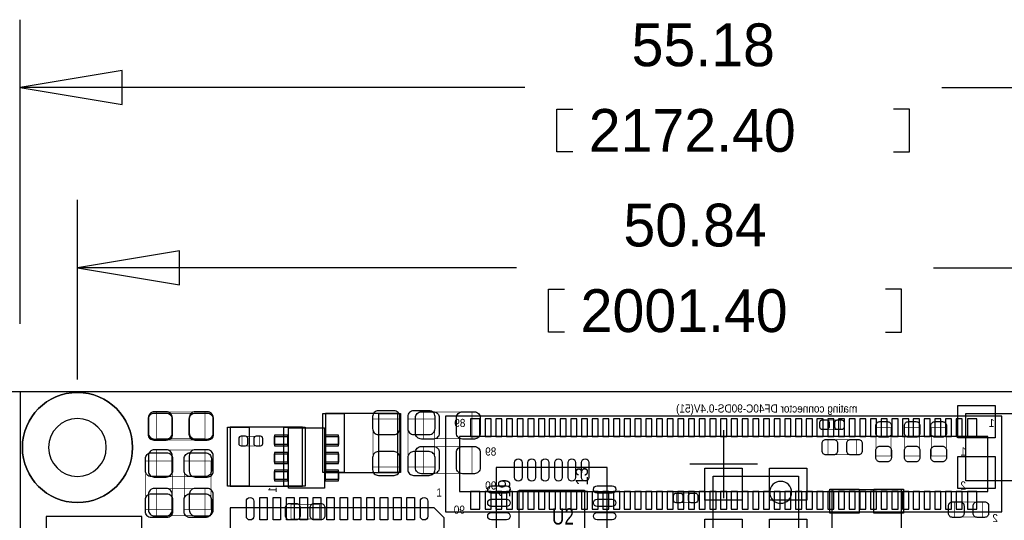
# Model space of a CAD drawing. Extents: x -489 to 2877, y -316 to 1733.
# Tile 8 of 11: x 237 to 1685, y 996 to 1733. Entities that reach past the tile are written whole.
import ezdxf

# ---------------------------------------------------------------- set-up
doc = ezdxf.new("R2010")
doc.units = 0
for name, color, linetype in [('ASSEMBLY_BOTTOM', 140, 'CONTINUOUS'), ('ASSEMBLY_TOP', 140, 'CONTINUOUS'), ('BODY_CENTER', 211, 'CONTINUOUS'), ('BOTTOM', 2, 'CONTINUOUS'), ('DIMENSION', 1, 'CONTINUOUS'), ('OUTLINE', 3, 'CONTINUOUS'), ('TOP', 160, 'CONTINUOUS')]:
    doc.layers.add(name, color=color, linetype=linetype)

msp = doc.modelspace()

# ---------------------------------------------------------------- linework, layer by layer
at = {"layer": 'ASSEMBLY_BOTTOM', "const_width": 0.98}
for points in [[(438.05, 1155.69), (438.05, 1116.31), (508.91, 1116.31), (508.91, 1155.69), (438.05, 1155.69)], [(795.47, 1145.43), (756.09, 1145.43), (756.09, 1074.57), (795.47, 1074.57), (795.47, 1145.43)], [(807.79, 1074.57), (847.17, 1074.57), (847.17, 1145.43), (807.79, 1145.43), (807.79, 1074.57)], [(589.47, 1105.91), (589.47, 1120.09), (563.49, 1120.09), (563.49, 1105.91), (589.47, 1105.91)], [(438.05, 1099.69), (438.05, 1060.31), (508.91, 1060.31), (508.91, 1099.69), (438.05, 1099.69)], [(508.91, 1003.31), (508.91, 1042.69), (438.05, 1042.69), (438.05, 1003.31), (508.91, 1003.31)], [(677.35, 997.98), (677.35, 1020.02), (635.61, 1020.02), (635.61, 997.98), (677.35, 997.98)]]:
    msp.add_lwpolyline(points, dxfattribs=at)
at = {"layer": 'ASSEMBLY_BOTTOM'}
for points in [[(1681.55, 1149.6), (862.8, 1149.6), (862.8, 1008.6), (1681.55, 1008.6), (1681.55, 1149.6)], [(1660.68, 1119.6), (883.68, 1119.6), (883.68, 1038.6), (1660.68, 1038.6), (1660.68, 1119.6)], [(416.38, 183.33), (416.38, 1002.08), (275.38, 1002.08), (275.38, 183.33), (416.38, 183.33)]]:
    msp.add_lwpolyline(points, dxfattribs=at)
for points in [[(631.88, 1043.7), (631.88, 1132.3), (685.08, 1132.3), (685.08, 1043.7)], [(611.28, 1107.7), (611.28, 1119.5), (630.88, 1119.5), (630.88, 1107.7)], [(686.08, 1107.7), (686.08, 1119.5), (705.68, 1119.5), (705.68, 1107.7)], [(611.28, 1082.1), (611.28, 1093.9), (630.88, 1093.9), (630.88, 1082.1)], [(686.08, 1082.1), (686.08, 1093.9), (705.68, 1093.9), (705.68, 1082.1)], [(611.28, 1056.5), (611.28, 1068.3), (630.88, 1068.3), (630.88, 1056.5)], [(686.08, 1056.5), (686.08, 1068.3), (705.68, 1068.3), (705.68, 1056.5)]]:
    msp.add_lwpolyline(points, close=True, dxfattribs=at)
at = {"layer": 'ASSEMBLY_TOP', "const_width": 0.98}
for points in [[(438.05, 1114.31), (438.05, 1153.69), (508.91, 1153.69), (508.91, 1114.31), (438.05, 1114.31)], [(901.91, 1155.69), (901.91, 1116.31), (831.05, 1116.31), (831.05, 1155.69), (901.91, 1155.69)], [(1444.47, 1144.09), (1444.47, 1129.91), (1418.49, 1129.91), (1418.49, 1144.09), (1444.47, 1144.09)], [(1518.5, 1091.13), (1496.46, 1091.13), (1496.46, 1132.87), (1518.5, 1132.87), (1518.5, 1091.13)], [(1538.46, 1132.87), (1560.5, 1132.87), (1560.5, 1091.13), (1538.46, 1091.13), (1538.46, 1132.87)], [(1599.5, 1091.13), (1577.46, 1091.13), (1577.46, 1132.87), (1599.5, 1132.87), (1599.5, 1091.13)], [(1425.61, 1092.98), (1425.61, 1115.02), (1467.35, 1115.02), (1467.35, 1092.98), (1425.61, 1092.98)], [(901.91, 1104.69), (901.91, 1065.31), (831.05, 1065.31), (831.05, 1104.69), (901.91, 1104.69)], [(421.79, 1083.43), (461.17, 1083.43), (461.17, 1012.57), (421.79, 1012.57), (421.79, 1083.43)], [(478.79, 1083.43), (518.17, 1083.43), (518.17, 1012.57), (478.79, 1012.57), (478.79, 1083.43)], [(1203.26, 1022.13), (1203.26, 1036.31), (1229.24, 1036.31), (1229.24, 1022.13), (1203.26, 1022.13)], [(1653.35, 1023.02), (1653.35, 1000.98), (1611.61, 1000.98), (1611.61, 1023.02), (1653.35, 1023.02)]]:
    msp.add_lwpolyline(points, dxfattribs=at)
at = {"layer": 'ASSEMBLY_TOP'}
for points in [[(686.33, 1066.69), (792.63, 1066.69), (792.63, 1153.3), (686.33, 1153.3), (686.33, 1066.69)], [(1754.48, 1054.5), (1628.48, 1054.5), (1628.48, 1153.5), (1754.48, 1153.5), (1754.48, 1054.5)], [(652.63, 1133.31), (546.33, 1133.31), (546.33, 1046.7), (652.63, 1046.7), (652.63, 1133.31)], [(1100.97, 910.81), (1100.97, 1074.19), (937.59, 1074.19), (937.59, 910.81), (1100.97, 910.81)], [(1382.48, 962.5), (1256.48, 962.5), (1256.48, 1061.5), (1382.48, 1061.5), (1382.48, 962.5)], [(1431.3, 958.66), (1533.66, 958.66), (1533.66, 1041.34), (1431.3, 1041.34), (1431.3, 958.66)], [(846.38, 1014.5), (545.98, 1014.5), (545.98, 699.5), (860.98, 699.5), (860.98, 999.9), (846.38, 1014.5)]]:
    msp.add_lwpolyline(points, dxfattribs=at)
msp.add_lwpolyline([(1372.08, 1037.5, 1), (1339.88, 1037.5, 1), (1372.08, 1037.5)], format="xyb", dxfattribs=at)
at = {"layer": 'BODY_CENTER'}
for points in [[(1272.18, 1029.1), (1272.18, 1129.1)], [(1322.18, 1079.1), (1222.18, 1079.1)]]:
    msp.add_lwpolyline(points, dxfattribs=at)
at = {"layer": 'BOTTOM'}
for points in [[(434.5, 1115.92), (452.22, 1115.92, 0.414414), (460.88, 1124.58), (460.88, 1147.42, 0.414414), (452.22, 1156.08), (434.5, 1156.08, 0.414414), (425.84, 1147.42), (425.84, 1124.58, 0.414414)], [(512.46, 1156.08), (494.74, 1156.08, 0.414414), (486.08, 1147.42), (486.08, 1124.58, 0.414414), (494.74, 1115.92), (512.46, 1115.92, 0.414414), (521.12, 1124.58), (521.12, 1147.42, 0.414414)], [(755.7, 1148.98), (755.7, 1131.26, 0.414414), (764.36, 1122.6), (787.2, 1122.6, 0.414414), (795.86, 1131.26), (795.86, 1148.98, 0.414414), (787.2, 1157.64), (764.36, 1157.64, 0.414414)], [(807.4, 1148.98), (807.4, 1131.26, 0.414414), (816.06, 1122.6), (838.9, 1122.6, 0.414414), (847.56, 1131.26), (847.56, 1148.98, 0.414414), (838.9, 1157.64), (816.06, 1157.64, 0.414414)], [(562.31, 1105.91), (568.61, 1105.91, 0.413587), (572.15, 1109.46), (572.15, 1116.54, 0.413587), (568.61, 1120.09), (562.31, 1120.09, 0.413587), (558.77, 1116.54), (558.77, 1109.46, 0.413587)], [(590.65, 1120.09), (584.35, 1120.09, 0.413587), (580.81, 1116.54), (580.81, 1109.46, 0.413587), (584.35, 1105.91), (590.65, 1105.91, 0.413587), (594.19, 1109.46), (594.19, 1116.54, 0.413587)], [(434.5, 1059.92), (452.22, 1059.92, 0.414414), (460.88, 1068.58), (460.88, 1091.42, 0.414414), (452.22, 1100.08), (434.5, 1100.08, 0.414414), (425.84, 1091.42), (425.84, 1068.58, 0.414414)], [(512.46, 1100.08), (494.74, 1100.08, 0.414414), (486.08, 1091.42), (486.08, 1068.58, 0.414414), (494.74, 1059.92), (512.46, 1059.92, 0.414414), (521.12, 1068.58), (521.12, 1091.42, 0.414414)], [(795.86, 1071.02), (795.86, 1088.74, 0.414414), (787.2, 1097.4), (764.36, 1097.4, 0.414414), (755.7, 1088.74), (755.7, 1071.02, 0.414414), (764.36, 1062.36), (787.2, 1062.36, 0.414414)], [(847.56, 1071.02), (847.56, 1088.74, 0.414414), (838.9, 1097.4), (816.06, 1097.4, 0.414414), (807.4, 1088.74), (807.4, 1071.02, 0.414414), (816.06, 1062.36), (838.9, 1062.36, 0.414414)], [(434.5, 1002.92), (452.22, 1002.92, 0.414414), (460.88, 1011.58), (460.88, 1034.42, 0.414414), (452.22, 1043.08), (434.5, 1043.08, 0.414414), (425.84, 1034.42), (425.84, 1011.58, 0.414414)], [(512.46, 1043.08), (494.74, 1043.08, 0.414414), (486.08, 1034.42), (486.08, 1011.58, 0.414414), (494.74, 1002.92), (512.46, 1002.92, 0.414414), (521.12, 1011.58), (521.12, 1034.42, 0.414414)], [(632.86, 997.58), (643.88, 997.58, 0.414846), (649.79, 1003.49), (649.79, 1014.51, 0.414846), (643.88, 1020.42), (632.86, 1020.42, 0.414846), (626.95, 1014.51), (626.95, 1003.49, 0.414846)], [(680.1, 1020.42), (669.08, 1020.42, 0.414846), (663.17, 1014.51), (663.17, 1003.49, 0.414846), (669.08, 997.58), (680.1, 997.58, 0.414846), (686.01, 1003.49), (686.01, 1014.51, 0.414846)]]:
    msp.add_lwpolyline(points, format="xyb", close=True, dxfattribs=at)
for points in [[(913.68, 1119.45), (913.68, 1145.45), (899.68, 1145.45), (899.68, 1119.45)], [(930.18, 1119.45), (930.18, 1145.45), (921.18, 1145.45), (921.18, 1119.45)], [(945.93, 1119.45), (945.93, 1145.45), (936.93, 1145.45), (936.93, 1119.45)], [(961.68, 1119.45), (961.68, 1145.45), (952.68, 1145.45), (952.68, 1119.45)], [(977.43, 1119.45), (977.43, 1145.45), (968.43, 1145.45), (968.43, 1119.45)], [(993.18, 1119.45), (993.18, 1145.45), (984.18, 1145.45), (984.18, 1119.45)], [(1008.93, 1119.45), (1008.93, 1145.45), (999.93, 1145.45), (999.93, 1119.45)], [(1024.68, 1119.45), (1024.68, 1145.45), (1015.68, 1145.45), (1015.68, 1119.45)], [(1040.43, 1119.45), (1040.43, 1145.45), (1031.43, 1145.45), (1031.43, 1119.45)], [(1056.18, 1119.45), (1056.18, 1145.45), (1047.18, 1145.45), (1047.18, 1119.45)], [(1071.93, 1119.45), (1071.93, 1145.45), (1062.93, 1145.45), (1062.93, 1119.45)], [(1087.68, 1119.45), (1087.68, 1145.45), (1078.68, 1145.45), (1078.68, 1119.45)], [(1103.43, 1119.45), (1103.43, 1145.45), (1094.43, 1145.45), (1094.43, 1119.45)], [(1119.18, 1119.45), (1119.18, 1145.45), (1110.18, 1145.45), (1110.18, 1119.45)], [(1134.93, 1119.45), (1134.93, 1145.45), (1125.93, 1145.45), (1125.93, 1119.45)], [(1150.68, 1119.45), (1150.68, 1145.45), (1141.68, 1145.45), (1141.68, 1119.45)], [(1166.43, 1119.45), (1166.43, 1145.45), (1157.43, 1145.45), (1157.43, 1119.45)], [(1182.18, 1119.45), (1182.18, 1145.45), (1173.18, 1145.45), (1173.18, 1119.45)], [(1197.93, 1119.45), (1197.93, 1145.45), (1188.93, 1145.45), (1188.93, 1119.45)], [(1213.68, 1119.45), (1213.68, 1145.45), (1204.68, 1145.45), (1204.68, 1119.45)], [(1229.43, 1119.45), (1229.43, 1145.45), (1220.43, 1145.45), (1220.43, 1119.45)], [(1245.18, 1119.45), (1245.18, 1145.45), (1236.18, 1145.45), (1236.18, 1119.45)], [(1260.93, 1119.45), (1260.93, 1145.45), (1251.93, 1145.45), (1251.93, 1119.45)], [(1276.68, 1119.45), (1276.68, 1145.45), (1267.68, 1145.45), (1267.68, 1119.45)], [(1292.43, 1119.45), (1292.43, 1145.45), (1283.43, 1145.45), (1283.43, 1119.45)], [(1308.18, 1119.45), (1308.18, 1145.45), (1299.18, 1145.45), (1299.18, 1119.45)], [(1323.93, 1119.45), (1323.93, 1145.45), (1314.93, 1145.45), (1314.93, 1119.45)], [(1339.68, 1119.45), (1339.68, 1145.45), (1330.68, 1145.45), (1330.68, 1119.45)], [(1355.43, 1119.45), (1355.43, 1145.45), (1346.43, 1145.45), (1346.43, 1119.45)], [(1371.18, 1119.45), (1371.18, 1145.45), (1362.18, 1145.45), (1362.18, 1119.45)], [(1386.93, 1119.45), (1386.93, 1145.45), (1377.93, 1145.45), (1377.93, 1119.45)], [(1402.68, 1119.45), (1402.68, 1145.45), (1393.68, 1145.45), (1393.68, 1119.45)], [(1418.43, 1119.45), (1418.43, 1145.45), (1409.43, 1145.45), (1409.43, 1119.45)], [(1434.18, 1119.45), (1434.18, 1145.45), (1425.18, 1145.45), (1425.18, 1119.45)], [(1449.93, 1119.45), (1449.93, 1145.45), (1440.93, 1145.45), (1440.93, 1119.45)], [(1465.68, 1119.45), (1465.68, 1145.45), (1456.68, 1145.45), (1456.68, 1119.45)], [(1481.43, 1119.45), (1481.43, 1145.45), (1472.43, 1145.45), (1472.43, 1119.45)], [(1497.18, 1119.45), (1497.18, 1145.45), (1488.18, 1145.45), (1488.18, 1119.45)], [(1512.93, 1119.45), (1512.93, 1145.45), (1503.93, 1145.45), (1503.93, 1119.45)], [(1528.68, 1119.45), (1528.68, 1145.45), (1519.68, 1145.45), (1519.68, 1119.45)], [(1544.43, 1119.45), (1544.43, 1145.45), (1535.43, 1145.45), (1535.43, 1119.45)], [(1560.18, 1119.45), (1560.18, 1145.45), (1551.18, 1145.45), (1551.18, 1119.45)], [(1575.93, 1119.45), (1575.93, 1145.45), (1566.93, 1145.45), (1566.93, 1119.45)], [(1591.68, 1119.45), (1591.68, 1145.45), (1582.68, 1145.45), (1582.68, 1119.45)], [(1607.43, 1119.45), (1607.43, 1145.45), (1598.43, 1145.45), (1598.43, 1119.45)], [(1623.18, 1119.45), (1623.18, 1145.45), (1614.18, 1145.45), (1614.18, 1119.45)], [(1644.68, 1119.45), (1644.68, 1145.45), (1630.68, 1145.45), (1630.68, 1119.45)], [(611.23, 1105.7), (630.93, 1105.7), (630.93, 1121.5), (611.23, 1121.5)], [(686.03, 1105.7), (705.73, 1105.7), (705.73, 1121.5), (686.03, 1121.5)], [(611.23, 1080.1), (630.93, 1080.1), (630.93, 1095.9), (611.23, 1095.9)], [(686.03, 1080.1), (705.73, 1080.1), (705.73, 1095.9), (686.03, 1095.9)], [(611.23, 1054.5), (630.93, 1054.5), (630.93, 1070.3), (611.23, 1070.3)], [(686.03, 1054.5), (705.73, 1054.5), (705.73, 1070.3), (686.03, 1070.3)], [(913.68, 1012.75), (913.68, 1038.75), (899.68, 1038.75), (899.68, 1012.75)], [(930.18, 1012.75), (930.18, 1038.75), (921.18, 1038.75), (921.18, 1012.75)], [(945.93, 1012.75), (945.93, 1038.75), (936.93, 1038.75), (936.93, 1012.75)], [(961.68, 1012.75), (961.68, 1038.75), (952.68, 1038.75), (952.68, 1012.75)], [(977.43, 1012.75), (977.43, 1038.75), (968.43, 1038.75), (968.43, 1012.75)], [(993.18, 1012.75), (993.18, 1038.75), (984.18, 1038.75), (984.18, 1012.75)], [(1008.93, 1012.75), (1008.93, 1038.75), (999.93, 1038.75), (999.93, 1012.75)], [(1024.68, 1012.75), (1024.68, 1038.75), (1015.68, 1038.75), (1015.68, 1012.75)], [(1040.43, 1012.75), (1040.43, 1038.75), (1031.43, 1038.75), (1031.43, 1012.75)], [(1056.18, 1012.75), (1056.18, 1038.75), (1047.18, 1038.75), (1047.18, 1012.75)], [(1071.93, 1012.75), (1071.93, 1038.75), (1062.93, 1038.75), (1062.93, 1012.75)], [(1087.68, 1012.75), (1087.68, 1038.75), (1078.68, 1038.75), (1078.68, 1012.75)], [(1103.43, 1012.75), (1103.43, 1038.75), (1094.43, 1038.75), (1094.43, 1012.75)], [(1119.18, 1012.75), (1119.18, 1038.75), (1110.18, 1038.75), (1110.18, 1012.75)], [(1134.93, 1012.75), (1134.93, 1038.75), (1125.93, 1038.75), (1125.93, 1012.75)], [(1150.68, 1012.75), (1150.68, 1038.75), (1141.68, 1038.75), (1141.68, 1012.75)], [(1166.43, 1012.75), (1166.43, 1038.75), (1157.43, 1038.75), (1157.43, 1012.75)], [(1182.18, 1012.75), (1182.18, 1038.75), (1173.18, 1038.75), (1173.18, 1012.75)], [(1197.93, 1012.75), (1197.93, 1038.75), (1188.93, 1038.75), (1188.93, 1012.75)], [(1213.68, 1012.75), (1213.68, 1038.75), (1204.68, 1038.75), (1204.68, 1012.75)], [(1229.43, 1012.75), (1229.43, 1038.75), (1220.43, 1038.75), (1220.43, 1012.75)], [(1245.18, 1012.75), (1245.18, 1038.75), (1236.18, 1038.75), (1236.18, 1012.75)], [(1260.93, 1012.75), (1260.93, 1038.75), (1251.93, 1038.75), (1251.93, 1012.75)], [(1276.68, 1012.75), (1276.68, 1038.75), (1267.68, 1038.75), (1267.68, 1012.75)], [(1292.43, 1012.75), (1292.43, 1038.75), (1283.43, 1038.75), (1283.43, 1012.75)], [(1308.18, 1012.75), (1308.18, 1038.75), (1299.18, 1038.75), (1299.18, 1012.75)], [(1323.93, 1012.75), (1323.93, 1038.75), (1314.93, 1038.75), (1314.93, 1012.75)], [(1339.68, 1012.75), (1339.68, 1038.75), (1330.68, 1038.75), (1330.68, 1012.75)], [(1355.43, 1012.75), (1355.43, 1038.75), (1346.43, 1038.75), (1346.43, 1012.75)], [(1371.18, 1012.75), (1371.18, 1038.75), (1362.18, 1038.75), (1362.18, 1012.75)], [(1386.93, 1012.75), (1386.93, 1038.75), (1377.93, 1038.75), (1377.93, 1012.75)], [(1402.68, 1012.75), (1402.68, 1038.75), (1393.68, 1038.75), (1393.68, 1012.75)], [(1418.43, 1012.75), (1418.43, 1038.75), (1409.43, 1038.75), (1409.43, 1012.75)], [(1434.18, 1012.75), (1434.18, 1038.75), (1425.18, 1038.75), (1425.18, 1012.75)], [(1449.93, 1012.75), (1449.93, 1038.75), (1440.93, 1038.75), (1440.93, 1012.75)], [(1465.68, 1012.75), (1465.68, 1038.75), (1456.68, 1038.75), (1456.68, 1012.75)], [(1481.43, 1012.75), (1481.43, 1038.75), (1472.43, 1038.75), (1472.43, 1012.75)], [(1497.18, 1012.75), (1497.18, 1038.75), (1488.18, 1038.75), (1488.18, 1012.75)], [(1512.93, 1012.75), (1512.93, 1038.75), (1503.93, 1038.75), (1503.93, 1012.75)], [(1528.68, 1012.75), (1528.68, 1038.75), (1519.68, 1038.75), (1519.68, 1012.75)], [(1544.43, 1012.75), (1544.43, 1038.75), (1535.43, 1038.75), (1535.43, 1012.75)], [(1560.18, 1012.75), (1560.18, 1038.75), (1551.18, 1038.75), (1551.18, 1012.75)], [(1575.93, 1012.75), (1575.93, 1038.75), (1566.93, 1038.75), (1566.93, 1012.75)], [(1591.68, 1012.75), (1591.68, 1038.75), (1582.68, 1038.75), (1582.68, 1012.75)], [(1607.43, 1012.75), (1607.43, 1038.75), (1598.43, 1038.75), (1598.43, 1012.75)], [(1623.18, 1012.75), (1623.18, 1038.75), (1614.18, 1038.75), (1614.18, 1012.75)], [(1644.68, 1012.75), (1644.68, 1038.75), (1630.68, 1038.75), (1630.68, 1012.75)]]:
    msp.add_lwpolyline(points, close=True, dxfattribs=at)
msp.add_circle((321.48, 1103.5), 81, dxfattribs=at)
at = {"layer": 'DIMENSION'}
for points in [[(237.48, 1285.5), (237.48, 1733.2)], [(387.48, 1658.2), (237.48, 1633.2), (387.48, 1608.2), (387.48, 1658.2)], [(979.45, 1633.2), (237.48, 1633.2)], [(1592.95, 1633.2), (2409.88, 1633.2)], [(1050.2, 1538.7), (1026.7, 1538.7), (1026.7, 1601.7), (1050.2, 1601.7)], [(1522.2, 1538.7), (1545.7, 1538.7), (1545.7, 1601.7), (1522.2, 1601.7)], [(321.48, 1203.5), (321.48, 1467.9)], [(471.48, 1392.9), (321.48, 1367.9), (471.48, 1342.9), (471.48, 1392.9)], [(967.45, 1367.9), (321.48, 1367.9)], [(1580.95, 1367.9), (2322.88, 1367.9)], [(1038.2, 1273.4), (1014.7, 1273.4), (1014.7, 1336.4), (1038.2, 1336.4)], [(1510.2, 1273.4), (1533.7, 1273.4), (1533.7, 1336.4), (1510.2, 1336.4)], [(355.49, 1185.5), (-489.1, 1185.5)]]:
    msp.add_lwpolyline(points, dxfattribs=at)
for points in [[(402.48, 1103.5, 1), (240.48, 1103.5, 1)], [(363.98, 1103.5, 1), (278.98, 1103.5, 1)]]:
    msp.add_lwpolyline(points, format="xyb", close=True, dxfattribs=at)
at = {"layer": 'OUTLINE'}
for points in [[(237.48, 0), (2409.88, 0), (2409.88, 1185.5), (237.48, 1185.5)], [(237.48, 1185.5), (237.48, 0), (2409.88, 0), (2409.88, 1185.5)]]:
    msp.add_lwpolyline(points, close=True, dxfattribs=at)
at = {"layer": 'TOP'}
for points in [[(1671.48, 1165.1), (1671.48, 1117.9), (1616.48, 1117.9), (1616.48, 1165.1)], [(682.43, 1066.5), (682.43, 1153.5), (713.93, 1153.5), (713.93, 1066.5)], [(765.03, 1066.5), (765.03, 1153.5), (796.53, 1153.5), (796.53, 1066.5)], [(573.93, 1133.5), (573.93, 1046.5), (542.43, 1046.5), (542.43, 1133.5)], [(656.53, 1133.5), (656.53, 1046.5), (625.03, 1046.5), (625.03, 1133.5)], [(1671.48, 1090.1), (1671.48, 1042.9), (1616.48, 1042.9), (1616.48, 1090.1)], [(1299.48, 1073.1), (1299.48, 1025.9), (1244.48, 1025.9), (1244.48, 1073.1)], [(1394.48, 1073.1), (1394.48, 1025.9), (1339.48, 1025.9), (1339.48, 1073.1)], [(589.68, 1029.8), (600.68, 1029.8), (600.68, 996.8), (589.68, 996.8)], [(609.38, 1029.8), (620.38, 1029.8), (620.38, 996.8), (609.38, 996.8)], [(629.08, 1029.8), (640.08, 1029.8), (640.08, 996.8), (629.08, 996.8)], [(648.78, 1029.8), (659.78, 1029.8), (659.78, 996.8), (648.78, 996.8)], [(668.48, 1029.8), (679.48, 1029.8), (679.48, 996.8), (668.48, 996.8)], [(688.18, 1029.8), (699.18, 1029.8), (699.18, 996.8), (688.18, 996.8)], [(707.78, 1029.8), (718.78, 1029.8), (718.78, 996.8), (707.78, 996.8)], [(727.48, 1029.8), (738.48, 1029.8), (738.48, 996.8), (727.48, 996.8)], [(747.18, 1029.8), (758.18, 1029.8), (758.18, 996.8), (747.18, 996.8)], [(766.88, 1029.8), (777.88, 1029.8), (777.88, 996.8), (766.88, 996.8)], [(786.58, 1029.8), (797.58, 1029.8), (797.58, 996.8), (786.58, 996.8)], [(806.28, 1029.8), (817.28, 1029.8), (817.28, 996.8), (806.28, 996.8)], [(1067.28, 944.5), (971.28, 944.5), (971.28, 1040.5), (1067.28, 1040.5)], [(1428.34, 1006.89), (1428.34, 1042.32), (1471.65, 1042.32), (1471.65, 1006.89)], [(1493.3, 1006.89), (1493.3, 1042.32), (1536.61, 1042.32), (1536.61, 1006.89)], [(1299.48, 998.1), (1299.48, 950.9), (1244.48, 950.9), (1244.48, 998.1)], [(1394.48, 998.1), (1394.48, 950.9), (1339.48, 950.9), (1339.48, 998.1)]]:
    msp.add_lwpolyline(points, close=True, dxfattribs=at)
for points in [[(434.5, 1154.08), (452.22, 1154.08, -0.414414), (460.88, 1145.42), (460.88, 1122.58, -0.414414), (452.22, 1113.92), (434.5, 1113.92, -0.414414), (425.84, 1122.58), (425.84, 1145.42, -0.414414)], [(512.46, 1113.92), (494.74, 1113.92, -0.414414), (486.08, 1122.58), (486.08, 1145.42, -0.414414), (494.74, 1154.08), (512.46, 1154.08, -0.414414), (521.12, 1145.42), (521.12, 1122.58, -0.414414)], [(827.5, 1156.08), (845.22, 1156.08, -0.414414), (853.88, 1147.42), (853.88, 1124.58, -0.414414), (845.22, 1115.92), (827.5, 1115.92, -0.414414), (818.84, 1124.58), (818.84, 1147.42, -0.414414)], [(905.46, 1115.92), (887.74, 1115.92, -0.414414), (879.08, 1124.58), (879.08, 1147.42, -0.414414), (887.74, 1156.08), (905.46, 1156.08, -0.414414), (914.12, 1147.42), (914.12, 1124.58, -0.414414)], [(1417.31, 1144.09), (1423.61, 1144.09, -0.413587), (1427.15, 1140.54), (1427.15, 1133.46, -0.413587), (1423.61, 1129.91), (1417.31, 1129.91, -0.413587), (1413.77, 1133.46), (1413.77, 1140.54, -0.413587)], [(1445.65, 1129.91), (1439.35, 1129.91, -0.413587), (1435.81, 1133.46), (1435.81, 1140.54, -0.413587), (1439.35, 1144.09), (1445.65, 1144.09, -0.413587), (1449.19, 1140.54), (1449.19, 1133.46, -0.413587)], [(1518.9, 1135.62), (1518.9, 1124.6, -0.414846), (1512.99, 1118.69), (1501.97, 1118.69, -0.414846), (1496.06, 1124.6), (1496.06, 1135.62, -0.414846), (1501.97, 1141.53), (1512.99, 1141.53, -0.414846)], [(1560.9, 1135.62), (1560.9, 1124.6, -0.414846), (1554.99, 1118.69), (1543.97, 1118.69, -0.414846), (1538.06, 1124.6), (1538.06, 1135.62, -0.414846), (1543.97, 1141.53), (1554.99, 1141.53, -0.414846)], [(1599.9, 1135.62), (1599.9, 1124.6, -0.414846), (1593.99, 1118.69), (1582.97, 1118.69, -0.414846), (1577.06, 1124.6), (1577.06, 1135.62, -0.414846), (1582.97, 1141.53), (1593.99, 1141.53, -0.414846)], [(1422.86, 1115.42), (1433.88, 1115.42, -0.414846), (1439.79, 1109.51), (1439.79, 1098.49, -0.414846), (1433.88, 1092.58), (1422.86, 1092.58, -0.414846), (1416.95, 1098.49), (1416.95, 1109.51, -0.414846)], [(1470.1, 1092.58), (1459.08, 1092.58, -0.414846), (1453.17, 1098.49), (1453.17, 1109.51, -0.414846), (1459.08, 1115.42), (1470.1, 1115.42, -0.414846), (1476.01, 1109.51), (1476.01, 1098.49, -0.414846)], [(827.5, 1105.08), (845.22, 1105.08, -0.414414), (853.88, 1096.42), (853.88, 1073.58, -0.414414), (845.22, 1064.92), (827.5, 1064.92, -0.414414), (818.84, 1073.58), (818.84, 1096.42, -0.414414)], [(905.46, 1064.92), (887.74, 1064.92, -0.414414), (879.08, 1073.58), (879.08, 1096.42, -0.414414), (887.74, 1105.08), (905.46, 1105.08, -0.414414), (914.12, 1096.42), (914.12, 1073.58, -0.414414)], [(1496.06, 1088.38), (1496.06, 1099.4, -0.414846), (1501.97, 1105.31), (1512.99, 1105.31, -0.414846), (1518.9, 1099.4), (1518.9, 1088.38, -0.414846), (1512.99, 1082.47), (1501.97, 1082.47, -0.414846)], [(1538.06, 1088.38), (1538.06, 1099.4, -0.414846), (1543.97, 1105.31), (1554.99, 1105.31, -0.414846), (1560.9, 1099.4), (1560.9, 1088.38, -0.414846), (1554.99, 1082.47), (1543.97, 1082.47, -0.414846)], [(1577.06, 1088.38), (1577.06, 1099.4, -0.414846), (1582.97, 1105.31), (1593.99, 1105.31, -0.414846), (1599.9, 1099.4), (1599.9, 1088.38, -0.414846), (1593.99, 1082.47), (1582.97, 1082.47, -0.414846)], [(461.56, 1086.98), (461.56, 1069.26, -0.414414), (452.9, 1060.6), (430.06, 1060.6, -0.414414), (421.4, 1069.26), (421.4, 1086.98, -0.414414), (430.06, 1095.64), (452.9, 1095.64, -0.414414)], [(518.56, 1086.98), (518.56, 1069.26, -0.414414), (509.9, 1060.6), (487.06, 1060.6, -0.414414), (478.4, 1069.26), (478.4, 1086.98, -0.414414), (487.06, 1095.64), (509.9, 1095.64, -0.414414)], [(975.57, 1081.26), (975.57, 1059.26, -1), (964.57, 1059.26), (964.57, 1081.26, -1)], [(995.25, 1081.26), (995.25, 1059.26, -1), (984.25, 1059.26), (984.25, 1081.26, -1)], [(1014.94, 1081.26), (1014.94, 1059.26, -1), (1003.94, 1059.26), (1003.94, 1081.26, -1)], [(1034.62, 1081.26), (1034.62, 1059.26, -1), (1023.62, 1059.26), (1023.62, 1081.26, -1)], [(1054.31, 1081.26), (1054.31, 1059.26, -1), (1043.31, 1059.26), (1043.31, 1081.26, -1)], [(1073.99, 1081.26), (1073.99, 1059.26, -1), (1062.99, 1059.26), (1062.99, 1081.26, -1)], [(930.52, 1047.21), (952.52, 1047.21, -1), (952.52, 1036.21), (930.52, 1036.21, -1)], [(1086.04, 1047.21), (1108.04, 1047.21, -1), (1108.04, 1036.21), (1086.04, 1036.21, -1)], [(421.4, 1009.02), (421.4, 1026.74, -0.414414), (430.06, 1035.4), (452.9, 1035.4, -0.414414), (461.56, 1026.74), (461.56, 1009.02, -0.414414), (452.9, 1000.36), (430.06, 1000.36, -0.414414)], [(478.4, 1009.02), (478.4, 1026.74, -0.414414), (487.06, 1035.4), (509.9, 1035.4, -0.414414), (518.56, 1026.74), (518.56, 1009.02, -0.414414), (509.9, 1000.36), (487.06, 1000.36, -0.414414)], [(569.98, 1002.3), (569.98, 1024.3, -1), (580.98, 1024.3), (580.98, 1002.3, -1)], [(825.98, 1002.3), (825.98, 1024.3, -1), (836.98, 1024.3), (836.98, 1002.3, -1)], [(1202.08, 1036.31), (1208.38, 1036.31, -0.413587), (1211.92, 1032.76), (1211.92, 1025.68, -0.413587), (1208.38, 1022.13), (1202.08, 1022.13, -0.413587), (1198.54, 1025.68), (1198.54, 1032.76, -0.413587)], [(1230.42, 1022.13), (1224.12, 1022.13, -0.413587), (1220.58, 1025.68), (1220.58, 1032.76, -0.413587), (1224.12, 1036.31), (1230.42, 1036.31, -0.413587), (1233.96, 1032.76), (1233.96, 1025.68, -0.413587)], [(930.52, 1027.53), (952.52, 1027.53, -1), (952.52, 1016.53), (930.52, 1016.53, -1)], [(1086.04, 1027.53), (1108.04, 1027.53, -1), (1108.04, 1016.53), (1086.04, 1016.53, -1)], [(1608.86, 1023.42), (1619.88, 1023.42, -0.414846), (1625.79, 1017.51), (1625.79, 1006.49, -0.414846), (1619.88, 1000.58), (1608.86, 1000.58, -0.414846), (1602.95, 1006.49), (1602.95, 1017.51, -0.414846)], [(1656.1, 1000.58), (1645.08, 1000.58, -0.414846), (1639.17, 1006.49), (1639.17, 1017.51, -0.414846), (1645.08, 1023.42), (1656.1, 1023.42, -0.414846), (1662.01, 1017.51), (1662.01, 1006.49, -0.414846)], [(930.52, 1007.84), (952.52, 1007.84, -1), (952.52, 996.84), (930.52, 996.84, -1)], [(1086.04, 1007.84), (1108.04, 1007.84, -1), (1108.04, 996.84), (1086.04, 996.84, -1)]]:
    msp.add_lwpolyline(points, format="xyb", close=True, dxfattribs=at)
msp.add_circle((321.48, 1103.5), 81, dxfattribs=at)

# ---------------------------------------------------------------- texts
at = {"layer": 'ASSEMBLY_BOTTOM', "text_generation_flag": 2, "width": 0.916667}
for s, p in [('mating connector DF40C-90DS-0.4V(51)', (1468.68, 1154.93)), ('89', (892.18, 1133.6)), ('1', (1670.68, 1133.6)), ('89', (937.68, 1091.6)), ('1', (1628.68, 1091.6)), ('90', (937.68, 1041.6)), ('2', (1628.68, 1041.6)), ('90', (891.48, 1006)), ('2', (1675.68, 993.6))]:
    msp.add_text(s, height=12, dxfattribs=at).set_placement(p)
msp.add_text('1', height=12, rotation=90, dxfattribs=at).set_placement((614.48, 1045.5))
at = {"layer": 'ASSEMBLY_TOP'}
for s, p in [('13', (1072.43, 1047.62)), ('19', (958.26, 1029.9))]:
    msp.add_text(s, height=18, rotation=90, dxfattribs=at).set_placement(p)
for s, height, width, p in [('1', 12, 0.916667, (849.51, 1031.18)), ('U2', 24, 0.791667, (1019.48, 990))]:
    msp.add_text(s, height=height, dxfattribs=dict(at, width=width)).set_placement(p)
at = {"layer": 'DIMENSION'}
for s, p in [('55.18', (1136.7, 1664.7)), ('2172.40', (1073.7, 1538.7)), ('50.84', (1124.7, 1399.4)), ('2001.40', (1061.7, 1273.4))]:
    msp.add_text(s, height=63, dxfattribs=at).set_placement(p)

doc.saveas('drawing.dxf')
